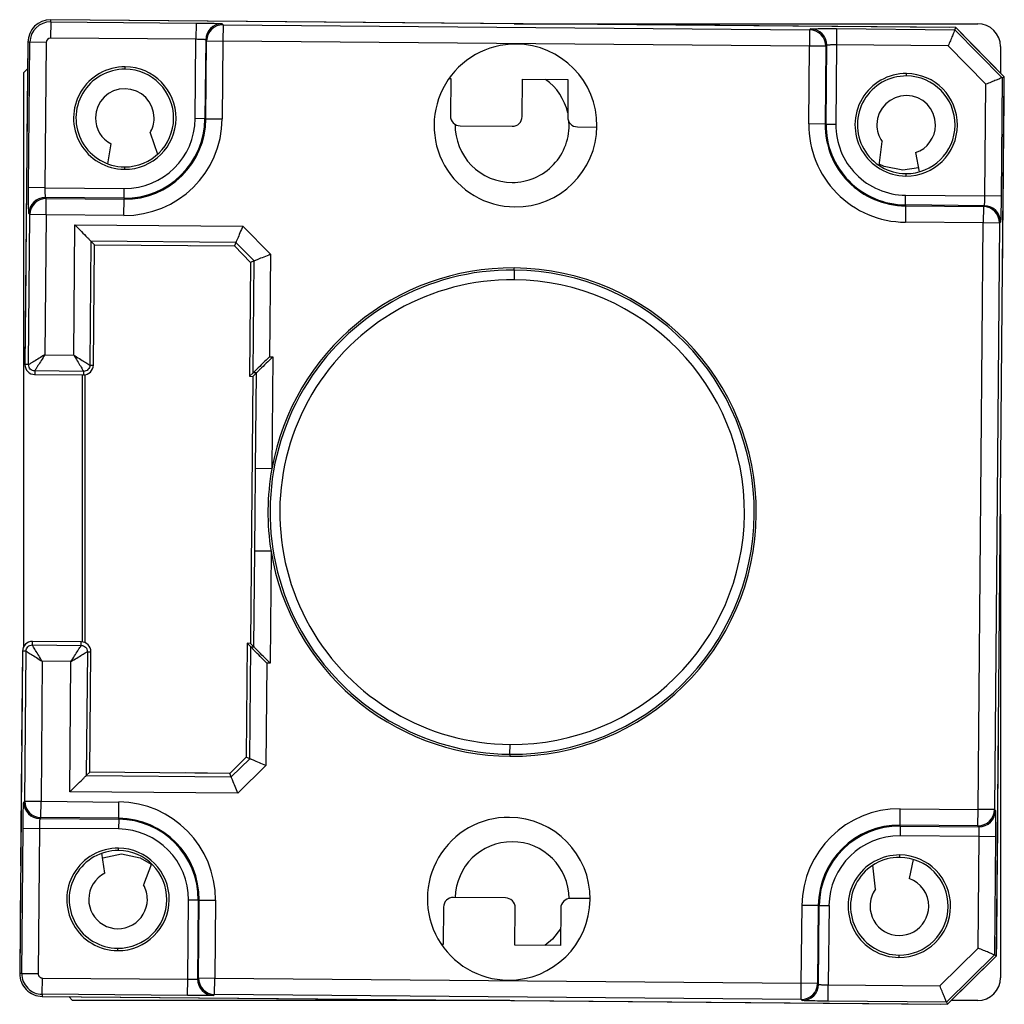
# Model space of a CAD drawing. Header units: millimetres. Extents: x 0 to 1189, y 0 to 841.
# Tile 3 of 14: x 298 to 313, y 188 to 203. Entities that reach past the tile are written whole.
import ezdxf

# ---------------------------------------------------------------- set-up
doc = ezdxf.new("R2010")
doc.units = ezdxf.units.MM

msp = doc.modelspace()

# ---------------------------------------------------------------- linework, layer by layer
at = {"color": 7, "linetype": 'Continuous', "lineweight": 25}
for p, q in [((298.6, 203.282), (298.598, 203.032)), ((298.6, 203.282), (298.601, 203.314)), ((298.6, 203.282), (300.831, 203.263)), ((312.5, 203.193), (298.601, 203.314)), ((312.397, 203.194), (298.601, 203.314)), ((300.831, 203.263), (300.829, 203.013)), ((301.231, 203.252), (301.246, 203.237)), ((301.246, 203.237), (301.244, 202.987)), ((301.246, 203.237), (310.254, 203.158)), ((305.718, 203.252), (312.835, 203.252)), ((310.254, 203.158), (310.252, 202.909)), ((310.254, 203.158), (310.269, 203.173)), ((310.669, 203.177), (310.667, 202.927)), ((310.669, 203.177), (312.486, 203.161)), ((312.486, 203.161), (312.5, 203.193)), ((312.486, 203.161), (313.211, 202.423)), ((313.243, 202.437), (312.5, 203.193)), ((313.171, 202.51), (312.573, 203.119)), ((298.248, 202.967), (298.204, 198.018)), ((298.248, 202.967), (298.234, 201.467)), ((298.28, 202.967), (298.248, 202.967)), ((298.26, 200.736), (298.28, 202.967)), ((298.53, 202.965), (298.28, 202.967)), ((298.53, 202.965), (298.51, 200.734)), ((300.829, 203.013), (298.598, 203.032)), ((300.818, 201.795), (300.829, 203.013)), ((300.979, 203.004), (300.968, 201.794)), ((300.994, 202.989), (300.979, 203.004)), ((300.983, 201.794), (300.994, 202.989)), ((300.994, 202.989), (301.244, 202.987)), ((301.244, 202.987), (301.233, 201.791)), ((310.252, 202.909), (301.244, 202.987)), ((310.517, 202.921), (310.502, 202.906)), ((310.506, 201.71), (310.517, 202.921)), ((310.667, 202.927), (310.656, 201.709)), ((312.381, 202.912), (310.667, 202.927)), ((310.241, 201.713), (310.252, 202.909)), ((310.502, 202.906), (310.252, 202.909)), ((310.502, 202.906), (310.491, 201.711)), ((312.96, 202.322), (312.381, 202.912)), ((313.185, 202.902), (313.185, 202.496)), ((298.185, 202.502), (298.244, 202.561)), ((298.185, 193.689), (298.185, 202.502)), ((299.744, 202.554), (299.744, 202.591)), ((311.744, 202.45), (311.744, 202.486)), ((304.716, 202.411), (304.743, 202.411)), ((304.743, 202.411), (304.738, 201.836)), ((305.838, 201.826), (305.843, 202.401)), ((305.843, 202.401), (306.543, 202.395)), ((306.543, 202.395), (306.538, 201.82)), ((312.945, 200.608), (312.96, 202.322)), ((313.126, 188.937), (313.243, 202.437)), ((313.211, 202.423), (313.195, 200.606)), ((313.211, 202.423), (313.243, 202.437)), ((313.234, 201.337), (313.243, 202.333)), ((300.968, 201.794), (300.818, 201.795)), ((300.968, 201.794), (300.983, 201.794)), ((300.983, 201.794), (301.233, 201.791)), ((310.491, 201.711), (310.241, 201.713)), ((300.125, 201.576), (300.241, 201.249)), ((304.887, 201.684), (305.687, 201.677)), ((306.687, 201.669), (306.986, 201.666)), ((310.506, 201.71), (310.491, 201.711)), ((310.506, 201.71), (310.656, 201.709)), ((311.32, 201.076), (311.367, 201.444)), ((298.233, 201.317), (298.218, 199.618)), ((299.477, 201.101), (299.528, 201.406)), ((311.881, 201.273), (311.936, 200.977)), ((313.224, 200.237), (313.233, 201.187)), ((299.731, 201.054), (299.731, 201.018)), ((311.924, 201.041), (311.685, 201.002)), ((311.73, 200.95), (311.73, 200.913)), ((298.51, 200.734), (298.26, 200.736)), ((298.51, 200.734), (299.728, 200.724)), ((299.727, 200.574), (299.728, 200.724)), ((298.516, 200.584), (298.531, 200.569)), ((299.727, 200.574), (298.516, 200.584)), ((298.529, 200.319), (298.531, 200.569)), ((298.531, 200.569), (299.727, 200.559)), ((299.724, 200.309), (299.727, 200.559)), ((299.727, 200.574), (299.727, 200.559)), ((311.726, 200.469), (311.728, 200.619)), ((311.728, 200.619), (312.945, 200.608)), ((313.195, 200.606), (312.945, 200.608)), ((311.726, 200.454), (311.724, 200.204)), ((311.726, 200.469), (311.726, 200.454)), ((312.937, 200.458), (311.726, 200.469)), ((311.726, 200.454), (312.922, 200.444)), ((312.922, 200.444), (312.92, 200.194)), ((312.922, 200.444), (312.937, 200.458)), ((298.259, 198.017), (298.279, 200.321)), ((298.279, 200.321), (298.264, 200.336)), ((298.529, 200.319), (298.279, 200.321)), ((298.529, 200.319), (298.51, 198.169)), ((299.724, 200.309), (298.529, 200.319)), ((312.92, 200.194), (311.724, 200.204)), ((313.185, 200.206), (313.17, 200.191)), ((298.952, 198.165), (298.969, 200.165)), ((298.969, 200.165), (301.549, 200.143)), ((301.549, 200.143), (301.973, 199.711)), ((312.841, 191.185), (312.92, 200.194)), ((313.17, 200.191), (312.92, 200.194)), ((313.17, 200.191), (313.091, 191.183)), ((313.215, 199.212), (313.223, 200.087)), ((299.217, 199.913), (299.2, 198.009)), ((301.443, 199.894), (299.217, 199.913)), ((299.217, 199.913), (299.27, 199.858)), ((299.254, 198.008), (299.27, 199.858)), ((299.27, 199.858), (301.42, 199.84)), ((300.74, 199.846), (301.42, 199.84)), ((301.443, 199.894), (301.42, 199.84)), ((301.42, 199.84), (301.668, 199.587)), ((301.723, 199.609), (301.443, 199.894)), ((301.723, 199.609), (301.668, 199.587)), ((301.708, 197.891), (301.723, 199.609)), ((301.973, 199.711), (301.96, 198.139)), ((298.217, 199.468), (298.204, 198.018)), ((301.668, 199.587), (301.653, 197.838)), ((305.717, 199.47), (305.716, 199.32)), ((305.717, 199.47), (305.718, 199.502)), ((298.51, 198.169), (298.952, 198.165)), ((301.96, 198.139), (302.01, 198.139)), ((302.01, 198.139), (301.995, 196.419)), ((298.259, 198.017), (298.204, 198.018)), ((299.2, 198.009), (299.254, 198.008)), ((298.354, 197.92), (298.353, 197.866)), ((298.353, 197.866), (299.103, 197.86)), ((299.103, 197.914), (298.354, 197.92)), ((299.085, 193.759), (299.085, 197.86)), ((299.103, 197.914), (299.103, 197.86)), ((299.128, 193.747), (299.128, 197.862)), ((301.708, 197.891), (301.653, 197.838)), ((301.653, 197.838), (301.703, 197.837)), ((301.703, 197.837), (301.667, 193.737)), ((301.758, 197.891), (301.703, 197.837)), ((301.758, 197.891), (301.708, 197.891)), ((301.745, 196.422), (301.758, 197.891)), ((301.995, 196.419), (301.745, 196.422)), ((313.185, 195.72), (313.185, 188.602)), ((301.721, 193.683), (301.734, 195.152)), ((301.984, 195.15), (301.734, 195.152)), ((301.984, 195.15), (301.969, 193.43)), ((298.317, 193.712), (298.317, 193.766)), ((299.067, 193.76), (298.317, 193.766)), ((298.317, 193.712), (299.067, 193.706)), ((299.067, 193.706), (299.067, 193.76)), ((301.617, 193.738), (301.602, 191.988)), ((301.671, 193.683), (301.617, 193.738)), ((301.667, 193.737), (301.617, 193.738)), ((301.721, 193.683), (301.667, 193.737)), ((298.166, 193.618), (298.123, 188.668)), ((298.166, 193.618), (298.153, 192.168)), ((298.22, 193.617), (298.166, 193.618)), ((298.2, 191.313), (298.22, 193.617)), ((299.162, 193.609), (299.145, 191.705)), ((299.162, 193.609), (299.216, 193.609)), ((299.2, 191.759), (299.216, 193.609)), ((301.656, 191.965), (301.671, 193.683)), ((301.671, 193.683), (301.721, 193.683)), ((298.469, 193.461), (298.45, 191.311)), ((298.91, 193.457), (298.469, 193.461)), ((298.893, 191.457), (298.91, 193.457)), ((301.919, 193.431), (301.905, 191.859)), ((301.969, 193.43), (301.919, 193.431)), ((305.652, 192.035), (305.654, 192.185)), ((305.652, 192.035), (305.652, 192.002)), ((313.146, 191.287), (313.154, 192.162)), ((298.152, 192.018), (298.137, 190.318)), ((301.602, 191.988), (301.35, 191.74)), ((301.372, 191.686), (301.656, 191.965)), ((301.656, 191.965), (301.602, 191.988)), ((299.145, 191.705), (299.2, 191.759)), ((301.35, 191.74), (299.2, 191.759)), ((301.35, 191.74), (300.669, 191.746)), ((301.372, 191.686), (301.35, 191.74)), ((301.905, 191.859), (301.473, 191.435)), ((299.145, 191.705), (301.372, 191.686)), ((301.473, 191.435), (298.893, 191.457)), ((298.185, 191.298), (298.2, 191.313)), ((298.2, 191.313), (298.45, 191.311)), ((298.448, 191.061), (298.45, 191.311)), ((298.45, 191.311), (299.646, 191.3)), ((299.644, 191.051), (299.646, 191.3)), ((311.643, 190.946), (311.645, 191.196)), ((311.645, 191.196), (312.841, 191.185)), ((312.839, 190.935), (312.841, 191.185)), ((313.091, 191.183), (312.841, 191.185)), ((313.091, 191.183), (313.106, 191.168)), ((313.137, 190.187), (313.145, 191.137)), ((298.448, 191.061), (298.433, 191.046)), ((298.433, 191.046), (299.643, 191.036)), ((299.644, 191.051), (298.448, 191.061)), ((299.643, 191.036), (299.642, 190.886)), ((299.643, 191.036), (299.644, 191.051)), ((298.155, 188.668), (298.175, 190.898)), ((298.175, 190.898), (298.425, 190.896)), ((298.425, 190.896), (298.405, 188.666)), ((299.642, 190.886), (298.425, 190.896)), ((311.643, 190.931), (311.642, 190.781)), ((312.839, 190.935), (311.643, 190.946)), ((311.643, 190.931), (311.643, 190.946)), ((311.643, 190.931), (312.854, 190.92)), ((312.854, 190.92), (312.839, 190.935)), ((312.859, 190.77), (311.642, 190.781)), ((312.844, 189.056), (312.859, 190.77)), ((313.109, 190.768), (312.859, 190.77)), ((313.109, 190.768), (313.093, 188.951)), ((299.639, 190.555), (299.64, 190.591)), ((299.43, 190.207), (299.385, 190.513)), ((311.639, 190.45), (311.639, 190.487)), ((311.844, 190.42), (311.784, 190.124)), ((300.146, 190.351), (300.024, 190.026)), ((311.267, 189.963), (311.226, 190.331)), ((298.136, 190.168), (298.123, 188.668)), ((313.127, 189.041), (313.135, 190.037)), ((300.703, 188.578), (300.713, 189.795)), ((300.863, 189.794), (300.713, 189.795)), ((300.863, 189.794), (300.853, 188.583)), ((300.863, 189.794), (300.878, 189.794)), ((300.868, 188.598), (300.878, 189.794)), ((300.878, 189.794), (301.128, 189.792)), ((301.128, 189.792), (301.118, 188.596)), ((305.583, 189.828), (304.783, 189.835)), ((306.883, 189.817), (306.583, 189.819)), ((304.632, 189.686), (304.627, 189.111)), ((305.727, 189.102), (305.732, 189.677)), ((306.432, 189.671), (306.427, 189.096)), ((310.126, 188.517), (310.137, 189.713)), ((310.387, 189.711), (310.137, 189.713)), ((310.387, 189.711), (310.376, 188.515)), ((310.402, 189.711), (310.387, 189.711)), ((310.391, 188.5), (310.402, 189.711)), ((310.402, 189.711), (310.552, 189.71)), ((310.552, 189.71), (310.541, 188.492)), ((299.626, 189.055), (299.626, 189.018)), ((304.627, 189.111), (304.6, 189.111)), ((306.427, 189.096), (305.727, 189.102)), ((312.255, 188.477), (312.844, 189.056)), ((311.626, 188.95), (311.625, 188.913)), ((313.093, 188.951), (312.356, 188.226)), ((312.369, 188.194), (313.126, 188.937)), ((312.443, 188.266), (313.052, 188.864)), ((313.093, 188.951), (313.126, 188.937)), ((298.155, 188.668), (298.123, 188.668)), ((298.155, 188.668), (298.405, 188.666)), ((298.47, 188.347), (298.472, 188.597)), ((298.472, 188.597), (300.703, 188.578)), ((300.701, 188.328), (300.703, 188.578)), ((300.853, 188.583), (300.868, 188.598)), ((300.868, 188.598), (301.118, 188.596)), ((301.116, 188.346), (301.118, 188.596)), ((301.118, 188.596), (310.126, 188.517)), ((310.124, 188.267), (310.126, 188.517)), ((310.376, 188.515), (310.126, 188.517)), ((310.376, 188.515), (310.391, 188.5)), ((310.539, 188.242), (310.541, 188.492)), ((310.541, 188.492), (312.255, 188.477)), ((298.47, 188.347), (298.47, 188.315)), ((300.701, 188.328), (298.47, 188.347)), ((298.47, 188.315), (312.369, 188.194)), ((298.47, 188.315), (312.266, 188.195)), ((298.935, 188.252), (298.876, 188.311)), ((301.116, 188.346), (301.101, 188.331)), ((310.124, 188.267), (301.116, 188.346)), ((310.139, 188.252), (310.124, 188.267)), ((305.652, 188.252), (298.935, 188.252)), ((312.356, 188.226), (310.539, 188.242)), ((312.356, 188.226), (312.369, 188.194)), ((312.835, 188.252), (312.429, 188.252))]:
    msp.add_line(p, q, dxfattribs=at)
at = {"color": 7, "linetype": 'Continuous', "lineweight": 25, "flags": 128}
for points in [[(311.685, 201.002), (311.398, 201.059), (311.322, 201.096)], [(299.395, 190.444), (299.398, 190.445), (299.685, 190.502)], [(299.685, 190.502), (299.972, 190.445), (300.144, 190.345)], [(306.429, 189.355), (306.304, 189.196), (306.186, 189.098)]]:
    msp.add_lwpolyline(points, dxfattribs=at)
at = {"color": 7, "linetype": 'Continuous', "lineweight": 25}
for centre, radius, start, end in [((298.598, 202.964), 0.35, 89.5, 179.5), ((298.598, 202.964), 0.318, 89.5, 179.5), ((301.229, 203.002), 0.25, 89.5204, 179.4796), ((301.244, 202.987), 0.25, 89.5204, 179.4796), ((312.835, 202.902), 0.35, 0, 90), ((310.252, 202.908), 0.25, 359.5204, 89.4796), ((310.267, 202.923), 0.25, 359.5204, 89.4796), ((298.598, 202.964), 0.0677, 89.5, 179.5), ((305.737, 201.69), 1.25, 89.5, 269.5), ((305.737, 201.69), 1.25, 269.5, 89.5), ((299.737, 201.804), 0.787, 89.5, 269.5), ((299.737, 201.804), 0.75, 89.5, 269.5), ((299.737, 201.804), 0.787, 269.5, 89.5), ((299.737, 201.804), 0.75, 269.5, 89.5), ((311.737, 201.7), 0.787, 89.5, 269.5), ((311.737, 201.7), 0.787, 269.5, 89.5), ((305.685, 201.69), 0.875, 12.7194, 54.0423), ((311.737, 201.7), 0.75, 89.5, 269.5), ((311.737, 201.7), 0.75, 269.5, 89.5), ((299.737, 201.804), 0.45, 359.5, 179.5), ((311.737, 201.7), 0.45, 359.5, 179.5), ((299.737, 201.804), 0.45, 179.5, 242.234), ((299.737, 201.804), 1.496, 269.5, 359.5), ((299.737, 201.804), 1.246, 269.5, 359.5), ((299.737, 201.804), 1.231, 269.5, 359.5), ((299.737, 201.804), 1.081, 269.5, 359.5), ((299.737, 201.804), 0.45, 329.5, 359.5), ((304.888, 201.834), 0.15, 179.5, 269.5), ((305.685, 201.69), 0.875, 270, 3.5039), ((305.688, 201.827), 0.15, 269.5, 359.5), ((306.688, 201.819), 0.15, 179.5, 269.5), ((311.737, 201.7), 1.496, 179.5, 269.5), ((305.685, 201.69), 0.875, 178.9198, 270), ((311.737, 201.7), 1.246, 179.5, 269.5), ((311.737, 201.7), 1.231, 179.5, 269.5), ((311.737, 201.7), 1.081, 179.5, 269.5), ((311.737, 201.7), 0.45, 179.5, 214.6811), ((311.737, 201.7), 0.45, 288.6881, 359.5), ((298.514, 200.334), 0.25, 89.5204, 179.4796), ((298.529, 200.319), 0.25, 89.5204, 179.4796), ((312.92, 200.194), 0.25, 359.5204, 89.4796), ((312.935, 200.208), 0.25, 359.5204, 89.4796), ((305.685, 195.752), 3.718, 89.5, 269.5), ((305.685, 195.752), 3.75, 89.5, 169.7514), ((305.685, 195.752), 3.75, 269.5, 89.5), ((305.685, 195.752), 3.718, 269.5, 89.5), ((305.685, 195.752), 3.568, 89.5, 269.5), ((305.685, 195.752), 3.568, 269.5, 89.5), ((298.354, 198.016), 0.15, 179.5, 269.5), ((299.104, 198.01), 0.15, 269.5, 359.5), ((305.685, 195.752), 3.75, 169.7514, 189.2486), ((305.685, 195.752), 3.75, 189.2486, 269.5), ((298.316, 193.616), 0.15, 89.5, 179.5), ((299.066, 193.61), 0.15, 359.5, 89.5), ((298.435, 191.296), 0.25, 179.5204, 269.4796), ((298.45, 191.311), 0.25, 179.5204, 269.4796), ((299.633, 189.805), 1.496, 359.5, 89.5), ((311.632, 189.7), 1.496, 89.5, 179.5), ((312.841, 191.185), 0.25, 269.5204, 359.4796), ((312.856, 191.17), 0.25, 269.5204, 359.4796), ((299.633, 189.805), 1.231, 359.5, 89.5), ((299.633, 189.805), 1.246, 359.5, 89.5), ((305.633, 189.815), 1.25, 89.5, 269.5), ((305.633, 189.815), 1.25, 269.5, 89.5), ((299.633, 189.805), 1.081, 359.5, 89.5), ((311.632, 189.7), 1.246, 89.5, 179.5), ((311.632, 189.7), 1.231, 89.5, 179.5), ((305.685, 189.815), 0.875, 90, 178.6963), ((305.685, 189.815), 0.875, 0.185, 90), ((311.632, 189.7), 1.081, 89.5, 179.5), ((299.633, 189.805), 0.787, 89.5, 269.5), ((299.633, 189.805), 0.75, 89.5, 269.5), ((299.633, 189.805), 0.787, 269.5, 89.5), ((299.633, 189.805), 0.75, 269.5, 89.5), ((311.632, 189.7), 0.787, 89.5, 269.5), ((311.632, 189.7), 0.75, 89.5, 269.5), ((311.632, 189.7), 0.787, 269.5, 89.5), ((311.632, 189.7), 0.75, 269.5, 89.5), ((299.633, 189.805), 0.45, 116.766, 179.5), ((311.632, 189.7), 0.45, 359.5, 70.3119), ((299.633, 189.805), 0.45, 359.5, 29.5), ((311.632, 189.7), 0.45, 144.3189, 179.5), ((299.633, 189.805), 0.45, 179.5, 359.5), ((304.782, 189.685), 0.15, 89.5, 179.5), ((305.582, 189.678), 0.15, 359.5, 89.5), ((306.582, 189.669), 0.15, 89.5, 179.5), ((311.632, 189.7), 0.45, 179.5, 359.5), ((298.473, 188.665), 0.35, 179.5, 269.5), ((298.473, 188.665), 0.318, 179.5, 269.5), ((298.473, 188.665), 0.0677, 179.5, 269.5), ((301.103, 188.581), 0.25, 179.5204, 269.4796), ((301.118, 188.596), 0.25, 179.5204, 269.4796), ((312.835, 188.602), 0.35, 270, 0), ((310.126, 188.517), 0.25, 269.5204, 359.4796), ((310.141, 188.502), 0.25, 269.5204, 359.4796)]:
    msp.add_arc(centre, radius, start, end, dxfattribs=at)
for points, knots in [([(300.831, 203.263), (300.887, 203.262), (301.004, 203.261), (301.137, 203.258), (301.216, 203.255), (301.226, 203.253), (301.231, 203.252)], [0, 0, 0, 0, 0.270463, 0.562348, 0.789501, 1, 1, 1, 1]), ([(310.269, 203.173), (310.277, 203.174), (310.293, 203.176), (310.402, 203.177), (310.535, 203.178), (310.626, 203.177), (310.669, 203.177)], [0, 0, 0, 0, 0.270501, 0.562397, 0.789531, 1, 1, 1, 1]), ([(312.486, 203.161), (312.485, 203.159), (312.483, 203.154), (312.469, 203.121), (312.447, 203.067), (312.416, 202.994), (312.392, 202.939), (312.381, 202.912)], [0, 0, 0, 0, 0.170224, 0.355609, 0.551056, 0.782354, 1, 1, 1, 1]), ([(300.979, 203.004), (300.978, 203.005), (300.976, 203.006), (300.963, 203.008), (300.945, 203.009), (300.917, 203.01), (300.878, 203.012), (300.844, 203.012), (300.829, 203.013)], [0, 0, 0, 0, 0.154222, 0.300156, 0.437798, 0.567146, 0.79999, 1, 1, 1, 1]), ([(310.667, 202.927), (310.651, 202.927), (310.618, 202.927), (310.578, 202.926), (310.551, 202.925), (310.533, 202.924), (310.52, 202.923), (310.518, 202.922), (310.517, 202.921)], [0, 0, 0, 0, 0.2000097, 0.4328544, 0.5622019, 0.6998441, 0.845778, 1, 1, 1, 1]), ([(313.211, 202.423), (313.209, 202.423), (313.204, 202.421), (313.171, 202.407), (313.117, 202.385), (313.043, 202.356), (312.987, 202.333), (312.96, 202.322)], [0, 0, 0, 0, 0.170224, 0.355609, 0.551056, 0.782354, 1, 1, 1, 1]), ([(298.264, 200.336), (298.263, 200.344), (298.261, 200.361), (298.26, 200.469), (298.26, 200.602), (298.26, 200.693), (298.26, 200.736)], [0, 0, 0, 0, 0.270501, 0.562397, 0.789531, 1, 1, 1, 1]), ([(298.51, 200.734), (298.51, 200.719), (298.51, 200.685), (298.511, 200.646), (298.512, 200.618), (298.513, 200.6), (298.514, 200.587), (298.515, 200.585), (298.516, 200.584)], [0, 0, 0, 0, 0.20001, 0.432854, 0.562202, 0.699844, 0.845778, 1, 1, 1, 1]), ([(312.937, 200.458), (312.938, 200.459), (312.939, 200.461), (312.94, 200.474), (312.942, 200.492), (312.943, 200.52), (312.944, 200.559), (312.945, 200.593), (312.945, 200.608)], [0, 0, 0, 0, 0.154222, 0.300156, 0.437798, 0.567146, 0.79999, 1, 1, 1, 1]), ([(313.195, 200.606), (313.195, 200.55), (313.193, 200.433), (313.19, 200.3), (313.187, 200.221), (313.186, 200.211), (313.185, 200.206)], [0, 0, 0, 0, 0.270463, 0.562348, 0.789501, 1, 1, 1, 1]), ([(298.969, 200.165), (299.003, 200.13), (299.071, 200.061), (299.148, 199.983), (299.192, 199.939), (299.212, 199.918), (299.215, 199.915), (299.217, 199.913)], [0, 0, 0, 0, 0.30983, 0.615582, 0.758504, 0.885877, 1, 1, 1, 1]), ([(301.549, 200.143), (301.534, 200.108), (301.504, 200.036), (301.469, 199.953), (301.447, 199.903), (301.445, 199.897), (301.443, 199.894)], [0, 0, 0, 0, 0.280014, 0.57497, 0.797482, 1, 1, 1, 1]), ([(301.973, 199.711), (301.938, 199.697), (301.866, 199.668), (301.783, 199.634), (301.732, 199.613), (301.726, 199.611), (301.723, 199.609)], [0, 0, 0, 0, 0.280014, 0.57497, 0.797482, 1, 1, 1, 1]), ([(298.51, 198.169), (298.48, 198.151), (298.42, 198.114), (298.351, 198.072), (298.306, 198.045), (298.28, 198.029), (298.263, 198.019), (298.26, 198.018), (298.259, 198.017)], [0, 0, 0, 0, 0.2497092, 0.4991704, 0.6296049, 0.7496947, 0.8769346, 1, 1, 1, 1]), ([(298.51, 198.169), (298.491, 198.139), (298.453, 198.08), (298.409, 198.011), (298.381, 197.966), (298.366, 197.94), (298.355, 197.924), (298.354, 197.922), (298.354, 197.92)], [0, 0, 0, 0, 0.249734, 0.49922, 0.635516, 0.763484, 0.884454, 1, 1, 1, 1]), ([(298.952, 198.165), (298.97, 198.135), (299.007, 198.075), (299.049, 198.006), (299.075, 197.962), (299.091, 197.936), (299.101, 197.918), (299.103, 197.915), (299.103, 197.914)], [0, 0, 0, 0, 0.249709, 0.49917, 0.629605, 0.749695, 0.876935, 1, 1, 1, 1]), ([(298.952, 198.165), (298.981, 198.146), (299.041, 198.108), (299.11, 198.065), (299.154, 198.037), (299.18, 198.021), (299.196, 198.011), (299.199, 198.01), (299.2, 198.009)], [0, 0, 0, 0, 0.249734, 0.49922, 0.635516, 0.763484, 0.884454, 1, 1, 1, 1]), ([(301.96, 198.139), (301.925, 198.105), (301.856, 198.037), (301.778, 197.96), (301.733, 197.916), (301.712, 197.896), (301.709, 197.893), (301.708, 197.891)], [0, 0, 0, 0, 0.30983, 0.615582, 0.758504, 0.885877, 1, 1, 1, 1]), ([(302.01, 198.139), (301.975, 198.104), (301.906, 198.036), (301.828, 197.96), (301.783, 197.916), (301.762, 197.895), (301.759, 197.892), (301.758, 197.891)], [0, 0, 0, 0, 0.30983, 0.615582, 0.758504, 0.885877, 1, 1, 1, 1]), ([(298.354, 197.92), (298.341, 197.922), (298.316, 197.925), (298.284, 197.948), (298.263, 197.979), (298.26, 198.005), (298.259, 198.017)], [0, 0, 0, 0, 0.250017, 0.5, 0.749983, 1, 1, 1, 1]), ([(299.2, 198.009), (299.199, 197.996), (299.195, 197.971), (299.173, 197.94), (299.141, 197.918), (299.116, 197.915), (299.103, 197.914)], [0, 0, 0, 0, 0.250017, 0.5, 0.749983, 1, 1, 1, 1]), ([(301.734, 195.152), (301.736, 195.389), (301.74, 195.812), (301.743, 196.235), (301.745, 196.422)], [0, 0, 0, 0, 0.559985, 1, 1, 1, 1]), ([(298.22, 193.617), (298.222, 193.63), (298.225, 193.655), (298.247, 193.686), (298.279, 193.708), (298.304, 193.711), (298.317, 193.712)], [0, 0, 0, 0, 0.250017, 0.5, 0.749983, 1, 1, 1, 1]), ([(298.469, 193.461), (298.45, 193.491), (298.414, 193.551), (298.372, 193.62), (298.345, 193.664), (298.329, 193.69), (298.319, 193.708), (298.317, 193.711), (298.317, 193.712)], [0, 0, 0, 0, 0.2497092, 0.4991704, 0.6296049, 0.7496947, 0.8769346, 1, 1, 1, 1]), ([(298.91, 193.457), (298.929, 193.487), (298.967, 193.546), (299.011, 193.615), (299.039, 193.66), (299.055, 193.686), (299.065, 193.702), (299.066, 193.705), (299.067, 193.706)], [0, 0, 0, 0, 0.249734, 0.4992199, 0.6355162, 0.7634841, 0.8844543, 1, 1, 1, 1]), ([(299.067, 193.706), (299.079, 193.704), (299.104, 193.701), (299.136, 193.679), (299.158, 193.647), (299.16, 193.622), (299.162, 193.609)], [0, 0, 0, 0, 0.2500171, 0.5, 0.7499829, 1, 1, 1, 1]), ([(298.22, 193.617), (298.222, 193.617), (298.224, 193.615), (298.242, 193.605), (298.268, 193.588), (298.311, 193.561), (298.379, 193.518), (298.439, 193.48), (298.469, 193.461)], [0, 0, 0, 0, 0.1230882, 0.2503056, 0.3704444, 0.5008298, 0.7502909, 1, 1, 1, 1]), ([(298.91, 193.457), (298.941, 193.476), (299.001, 193.512), (299.07, 193.554), (299.114, 193.581), (299.14, 193.597), (299.158, 193.607), (299.16, 193.608), (299.162, 193.609)], [0, 0, 0, 0, 0.2497092, 0.4991704, 0.6296049, 0.7496947, 0.8769346, 1, 1, 1, 1]), ([(301.919, 193.431), (301.884, 193.466), (301.817, 193.535), (301.74, 193.613), (301.696, 193.657), (301.675, 193.678), (301.672, 193.682), (301.671, 193.683)], [0, 0, 0, 0, 0.30983, 0.615582, 0.758504, 0.885877, 1, 1, 1, 1]), ([(301.969, 193.43), (301.934, 193.465), (301.867, 193.534), (301.79, 193.613), (301.746, 193.657), (301.725, 193.678), (301.722, 193.681), (301.721, 193.683)], [0, 0, 0, 0, 0.3098304, 0.6155817, 0.7585041, 0.8858772, 1, 1, 1, 1]), ([(301.905, 191.859), (301.87, 191.874), (301.799, 191.904), (301.715, 191.94), (301.665, 191.961), (301.659, 191.964), (301.656, 191.965)], [0, 0, 0, 0, 0.280014, 0.57497, 0.797482, 1, 1, 1, 1]), ([(298.893, 191.457), (298.928, 191.491), (298.997, 191.559), (299.075, 191.636), (299.12, 191.68), (299.141, 191.7), (299.144, 191.704), (299.145, 191.705)], [0, 0, 0, 0, 0.30983, 0.615582, 0.758504, 0.885877, 1, 1, 1, 1]), ([(301.473, 191.435), (301.459, 191.47), (301.43, 191.542), (301.396, 191.626), (301.376, 191.676), (301.373, 191.682), (301.372, 191.686)], [0, 0, 0, 0, 0.280014, 0.57497, 0.797482, 1, 1, 1, 1]), ([(298.175, 190.898), (298.175, 190.954), (298.176, 191.071), (298.179, 191.204), (298.182, 191.283), (298.184, 191.293), (298.185, 191.298)], [0, 0, 0, 0, 0.270463, 0.562348, 0.789501, 1, 1, 1, 1]), ([(313.106, 191.168), (313.107, 191.16), (313.109, 191.144), (313.11, 191.036), (313.11, 190.902), (313.11, 190.812), (313.109, 190.768)], [0, 0, 0, 0, 0.270501, 0.562397, 0.789531, 1, 1, 1, 1]), ([(298.433, 191.046), (298.432, 191.045), (298.431, 191.043), (298.43, 191.03), (298.428, 191.012), (298.427, 190.985), (298.425, 190.945), (298.425, 190.912), (298.425, 190.896)], [0, 0, 0, 0, 0.154222, 0.300156, 0.437798, 0.567146, 0.79999, 1, 1, 1, 1]), ([(312.859, 190.77), (312.859, 190.786), (312.859, 190.819), (312.859, 190.859), (312.858, 190.887), (312.857, 190.904), (312.855, 190.917), (312.854, 190.919), (312.854, 190.92)], [0, 0, 0, 0, 0.20001, 0.432854, 0.562202, 0.699844, 0.845778, 1, 1, 1, 1]), ([(313.093, 188.951), (313.091, 188.952), (313.086, 188.954), (313.054, 188.968), (313, 188.99), (312.927, 189.021), (312.871, 189.045), (312.844, 189.056)], [0, 0, 0, 0, 0.170224, 0.355609, 0.551056, 0.782354, 1, 1, 1, 1]), ([(300.703, 188.578), (300.718, 188.578), (300.752, 188.578), (300.791, 188.578), (300.819, 188.579), (300.837, 188.58), (300.85, 188.582), (300.852, 188.583), (300.853, 188.583)], [0, 0, 0, 0, 0.20001, 0.432854, 0.562202, 0.699844, 0.845778, 1, 1, 1, 1]), ([(310.391, 188.5), (310.392, 188.5), (310.394, 188.498), (310.407, 188.497), (310.425, 188.496), (310.452, 188.494), (310.492, 188.493), (310.525, 188.492), (310.541, 188.492)], [0, 0, 0, 0, 0.154222, 0.300156, 0.437798, 0.567146, 0.79999, 1, 1, 1, 1]), ([(312.356, 188.226), (312.355, 188.228), (312.353, 188.233), (312.34, 188.266), (312.318, 188.32), (312.288, 188.394), (312.266, 188.45), (312.255, 188.477)], [0, 0, 0, 0, 0.170224, 0.355609, 0.551056, 0.782354, 1, 1, 1, 1]), ([(301.101, 188.331), (301.093, 188.33), (301.076, 188.328), (300.968, 188.327), (300.835, 188.327), (300.744, 188.328), (300.701, 188.328)], [0, 0, 0, 0, 0.270501, 0.562397, 0.789531, 1, 1, 1, 1]), ([(310.539, 188.242), (310.483, 188.243), (310.366, 188.244), (310.233, 188.247), (310.154, 188.25), (310.144, 188.252), (310.139, 188.252)], [0, 0, 0, 0, 0.2704633, 0.5623481, 0.7895009, 1, 1, 1, 1])]:
    msp.add_open_spline(points, degree=3, knots=knots, dxfattribs=at)

doc.saveas('drawing.dxf')
